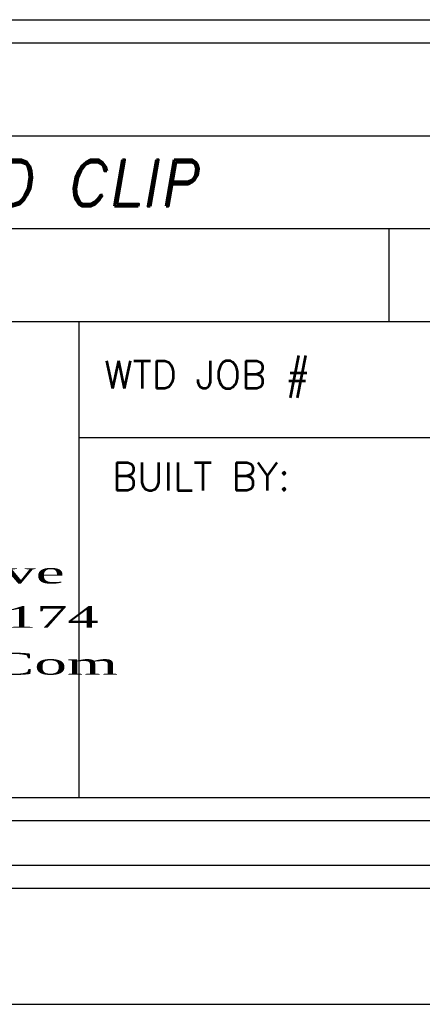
# Model space of a CAD drawing. Header units: inches. Extents: x 1802 to 2468, y -253 to -72.
# Tile 231 of 256: x 2098.384 to 2099.252, y -207.647 to -205.525. Entities that reach past the tile are written whole.
import ezdxf
from ezdxf.enums import TextEntityAlignment as Align

# ---------------------------------------------------------------- set-up
doc = ezdxf.new("R2010")
doc.units = ezdxf.units.IN
doc.header["$LTSCALE"] = 0.5
doc.header["$MEASUREMENT"] = 0
doc.layers.add('SID-M-D', color=42, linetype='Continuous')
doc.layers.add('SID-M-S', color=105, linetype='Continuous')
doc.styles.add('DARREN', font='dutchi.ttf')
doc.styles.add('PTI', font='romand.shx', dxfattribs={"oblique": 10})
doc.styles.add('ROMANS', font='ROMANS.shx', dxfattribs={"height": 0.125})

# ---------------------------------------------------------------- blocks, each defined once
blk = doc.blocks.new('*U9')
at = {"layer": 'SID-M-S'}
for p, q in [((-34.00000000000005, -0.2500000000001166), (-1.13242748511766e-14, -0.2499999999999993)), ((-34.00000000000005, -0.3000000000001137), (-1.13242748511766e-14, -0.3)), ((-34.00000000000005, -0.550000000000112), (2.886579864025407e-15, -0.55))]:
    blk.add_line(p, q, dxfattribs=at)
blk = doc.blocks.new('JM_TITTLE_BOX_SID')
at = {"layer": 'SID-M-S'}
for p, q in [((-6.604933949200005, 1.32165344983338), (0.1049989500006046, 1.32165344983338)), ((-6.604933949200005, 1.121655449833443), (0.1049989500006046, 1.121655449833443)), ((-3.766880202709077, 0.9216574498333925), (-3.766880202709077, 1.121655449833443)), ((-6.604933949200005, 0.9216574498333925), (0.1049989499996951, 0.9216574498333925)), ((-4.43498749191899, -0.1049989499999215), (-4.43498749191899, 0.9216574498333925)), ((-4.43498749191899, 0.6716599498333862), (0.1049989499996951, 0.6716599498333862))]:
    blk.add_line(p, q, dxfattribs=at)
for points in [[(1.261213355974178e-13, -0.1549984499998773), (-6.499934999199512, -0.1549984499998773, -0.414213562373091), (-6.654933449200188, 1.163513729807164e-13), (-6.654933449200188, 1.416652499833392, -0.4142135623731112), (-6.499934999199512, 1.571650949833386), (1.261213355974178e-13, 1.571650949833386, -0.4142135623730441), (0.1549984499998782, 1.416652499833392), (0.1549984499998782, 1.163513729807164e-13, -0.4142135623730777)], [(1.261213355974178e-13, -0.1049989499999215), (-6.499934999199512, -0.1049989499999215, -0.4142135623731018), (-6.604933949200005, 1.163513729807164e-13), (-6.604933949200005, 1.416652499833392, -0.4142135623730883), (-6.499934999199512, 1.52165144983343), (1.261213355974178e-13, 1.52165144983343, -0.414213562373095), (0.1049989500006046, 1.416652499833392), (0.1049989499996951, 1.163513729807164e-13, -0.414213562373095)]]:
    blk.add_lwpolyline(points, format="xyb", close=True, dxfattribs=at)
at = {"layer": 'SID-M-D', "style": 'ROMANS'}
for s, p in [('WTD JOB #', (-4.381535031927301, 0.7766631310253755)), ('BUILT BY:', (-4.363988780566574, 0.5573605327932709))]:
    blk.add_text(s, height=0.0599994, dxfattribs=at).set_placement(p)
at = {"layer": 'SID-M-D', "style": 'PTI', "oblique": 10}
for tag, p in [('DIEDATAINFO', (-2.18746001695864, 1.371591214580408)), ('PARTDESCRIPTION', (-5.966376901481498, 1.169693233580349)), ('00-00-00', (-1.009105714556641, 1.167793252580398)), ('PARTNUMBER', (-5.81595049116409, 0.9696952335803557)), ('REV', (-3.360356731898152, 0.9696952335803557)), ('SCALE', (-2.520436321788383, 0.9677952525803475)), ('SH', (-0.8571950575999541, 0.9677952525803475)), ('SHX', (-0.4057438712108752, 0.9677952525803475)), ('TOOL', (-2.472915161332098, 0.7480887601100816)), ('JOB', (-0.9225366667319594, 0.7480887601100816)), ('WTD', (-3.839149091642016, 0.7480887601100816))]:
    blk.add_attdef(tag, p, '', height=0.09999900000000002, dxfattribs=at)
blk.add_attdef('BUILT', text='', height=0.2499630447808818, dxfattribs=at).set_placement((-2.336101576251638, 0.2076912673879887), align=Align.CENTER)
at = {"layer": 'SID-M-S', "color": 44, "style": 'DARREN'}
for s, width, p in [('2651 Dukane Drive', 2, (-5.579307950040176, 0.356817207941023)), ('St. Charles, IL. 60174', 1.9, (-5.577648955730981, 0.2612505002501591)), ('WWW.DecTool.Com', 2, (-5.590066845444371, 0.1603595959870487))]:
    blk.add_text(s, height=0.04671936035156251, dxfattribs=dict(at, width=width)).set_placement(p)

msp = doc.modelspace()

# ---------------------------------------------------------------- block references
at = {"layer": 'SID-M-D'}
msp.add_blockref('*U9', (2102.947557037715, -207.09684881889), dxfattribs=at)
at = {"layer": 'SID-M-S'}
ref = msp.add_blockref('JM_TITTLE_BOX_SID', (2102.947557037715, -207.0968488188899), dxfattribs=at)
ref.add_attrib('PARTDESCRIPTION', 'THERMAL WELD STUD CLIP', (2096.981180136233, -205.9271555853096), dxfattribs={"layer": 'SID-M-D', "height": 0.09999900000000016, "style": 'PTI', "oblique": 10})

doc.saveas('drawing.dxf')
